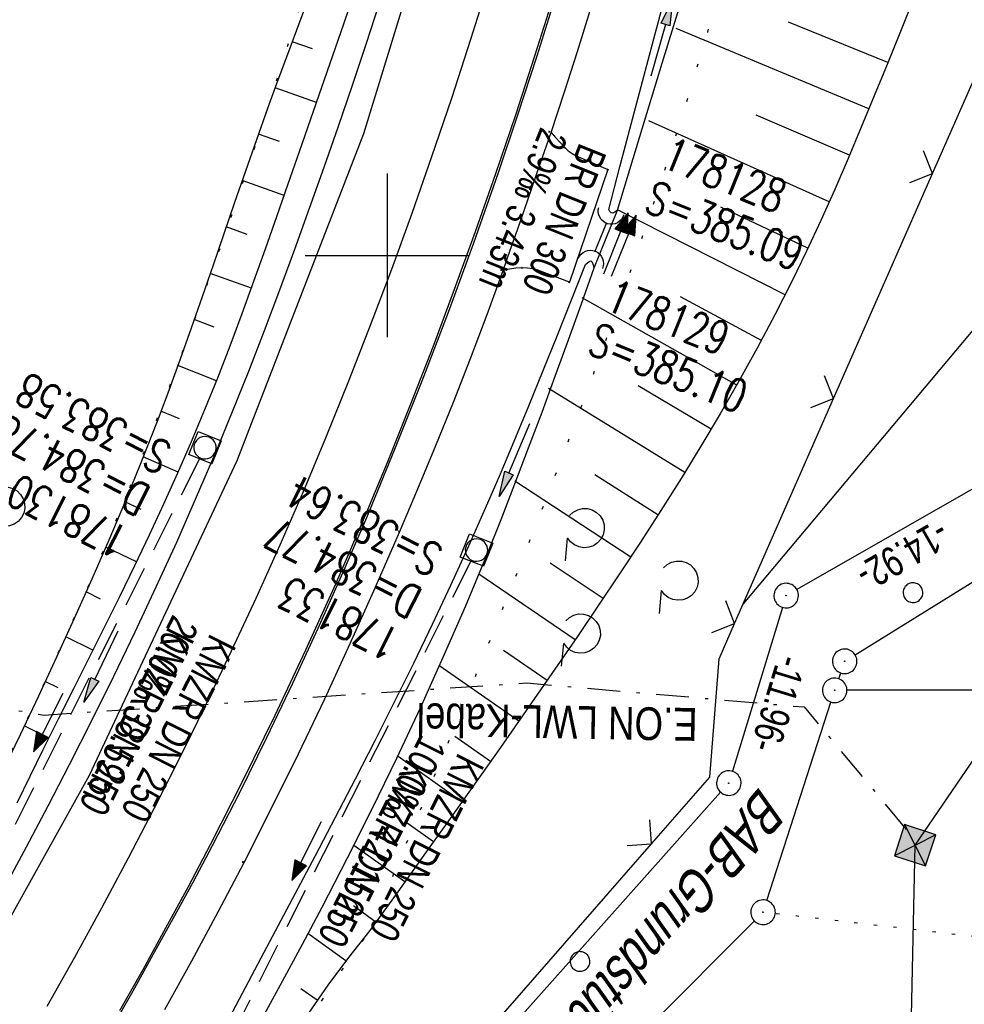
# Model space of a CAD drawing. Extents: x 508366 to 508907, y 448017 to 448810.
# Tile 23 of 47: x 508578 to 508635, y 448254 to 448314. Entities that reach past the tile are written whole.
import ezdxf
from ezdxf.enums import TextEntityAlignment as Align

# ---------------------------------------------------------------- set-up
doc = ezdxf.new("R2010")
doc.units = 0
doc.header["$LTSCALE"] = 10
doc.header["$MEASUREMENT"] = 0
for name, pattern in [('AUSGEZOGEN', [0]), ('LT00', [0]), ('LT07', [0.22, 0.02, -0.2]), ('LT08', [0.42, 0.2, -0.1, 0.02, -0.1]), ('PUNKTX2_STR', [0.6, 0.1, -0.5]), ('STRICHLINIE2', [0.375, 0.25, -0.125])]:
    doc.linetypes.add(name, pattern=pattern)
doc.layers.get('0').update_dxf_attribs({"linetype": 'LT00'})
for name, color, linetype in [('--EK_FBR', 250, 'LT00'), ('--EK_Halt-Pfeil', 4, 'LT00'), ('--EK_Haltung', 7, 'STRICHLINIE2'), ('--EK_Haltung-Text', 140, 'LT00'), ('--EK_Schacht-Text', 5, 'LT00'), ('--EL_DFK_AB_L', 21, 'LT00'), ('--EL_DFK_AB_P', 7, 'LT00'), ('--EL_Halt-Pfeil', 4, 'LT00'), ('--EL_Haltung', 182, 'STRICHLINIE2'), ('--EL_Haltung-Text', 182, 'LT00'), ('ABSTAND', 8, 'LT00'), ('DFK_AB_FLNR', 7, 'Continuous'), ('DFK_AB_L', 21, 'LT00'), ('DFK_AB_P', 7, 'LT00'), ('DFK_KATASTER', 250, 'LT00'), ('DFK_NUTZUNGSGRENZE', 70, 'PUNKTX2_STR'), ('DFK_VERMPKT', 252, 'LT00'), ('GEHOELZ_SYMB', 252, 'Continuous'), ('LWL', 80, 'LT08'), ('LWL_TEXT', 80, 'LT00'), ('PFEIL', 140, 'AUSGEZOGEN'), ('STROM_FREILTG', 80, 'STROMFREILEITUNG'), ('STROM_TEXT', 80, 'Continuous'), ('V125_AFBR_BAB', 250, 'LT00'), ('V125_BOESCH', 250, 'LT00'), ('V125_BOSCHUNG', 250, 'LT00'), ('V125_GEHOELZ', 250, 'LT07'), ('V125_GEHWEG', 250, 'LT00'), ('V125_GRABEN', 250, 'LT00'), ('V125_H_BORD', 8, 'LT00'), ('V125_KA_MULD', 182, 'LT00'), ('V125_PARK_MS', 1, 'LT00'), ('V125_RASTER', 250, 'LT00'), ('V125_UK_DURCH', 182, 'LT00'), ('V125_ZAUN', 40, 'LT00')]:
    doc.layers.add(name, color=color, linetype=linetype)
doc.styles.add('Haltungsbeschriftung', font='ARIAL.TTF', dxfattribs={"width": 0.75})
doc.styles.add('schachtbeschriftung', font='romans.shx', dxfattribs={"width": 0.75, "height": 2})
doc.styles.get("Standard").update_dxf_attribs({"font": 'ARIAL.TTF'})
doc.styles.add('Strom', font='txt-alt.shx')
doc.styles.add('Versorgungsltg', font='ARIAL.TTF', dxfattribs={"width": 0.8, "height": 2})
doc.linetypes.add('STROMFREILEITUNG', pattern='A,12.7,-5.5,["xx",Strom,S=2.5,R=0,X=-2.6,Y=-0.85],-4.35', length=22.55)

# ---------------------------------------------------------------- blocks, each defined once
blk = doc.blocks.new('SYMB7010')
at = {"color": 0, "linetype": 'ByBlock'}
for points in [[(-0.031408, 0.499213), (-0.093728, 0.49134), (-0.15457, 0.475719), (-0.212975, 0.452595), (-0.268021, 0.422333), (-0.31884, 0.385411), (-0.36463, 0.342411), (-0.40467, 0.29401), (-0.438329, 0.240973), (-0.465074, 0.184136), (-0.484486, 0.124395), (-0.496256, 0.062692), (-0.5002, 0)], [(-0.5002, 0), (-0.496256, -0.062692), (-0.484486, -0.124395), (-0.465075, -0.184136), (-0.438329, -0.240973), (-0.404671, -0.29401), (-0.36463, -0.342411), (-0.31884, -0.385411), (-0.268021, -0.422333), (-0.212975, -0.452595), (-0.154571, -0.475719), (-0.093728, -0.49134), (-0.031408, -0.499213), (0.031408, -0.499213)], [(0.5002, 0), (0.496256, 0.062692), (0.484485, 0.124395), (0.465074, 0.184136), (0.438329, 0.240973), (0.40467, 0.29401), (0.36463, 0.342411), (0.31884, 0.385411), (0.268021, 0.422333), (0.212975, 0.452595), (0.15457, 0.475719), (0.093728, 0.49134), (0.031408, 0.499213), (-0.031408, 0.499213)], [(0.031408, -0.499213), (0.093728, -0.491341), (0.15457, -0.475719), (0.212975, -0.452595), (0.268021, -0.422333), (0.31884, -0.385411), (0.36463, -0.342411), (0.404671, -0.294011), (0.438329, -0.240974), (0.465075, -0.184136), (0.484486, -0.124395), (0.496256, -0.062692), (0.500201, 0)]]:
    blk.add_lwpolyline(points, dxfattribs=at)
blk = doc.blocks.new('SYMB0003')
at = {"color": 0, "linetype": 'ByBlock'}
for p, q in [((-0.015712, 0), (0.010166, 0.012015)), ((0, -0.021257), (-0.015712, 0)), ((0.010166, 0.012015), (0, -0.021257))]:
    blk.add_line(p, q, dxfattribs=at)
for points in [[(-0.031395, 0.499013), (-0.093691, 0.491144), (-0.154509, 0.475528), (-0.21289, 0.452414), (-0.267913, 0.422164), (-0.318712, 0.385257), (-0.364484, 0.342274), (-0.404509, 0.293893), (-0.438154, 0.240877), (-0.464888, 0.184062), (-0.484292, 0.124345), (-0.496058, 0.062667), (-0.5, 0)], [(0.5, 0), (0.496057, 0.062667), (0.484292, 0.124345), (0.464888, 0.184062), (0.438153, 0.240877), (0.404509, 0.293893), (0.364484, 0.342274), (0.318712, 0.385257), (0.267913, 0.422164), (0.21289, 0.452414), (0.154509, 0.475528), (0.093691, 0.491144), (0.031395, 0.499013), (-0.031395, 0.499013)], [(-0.5, 0), (-0.496058, -0.062667), (-0.484292, -0.124345), (-0.464888, -0.184062), (-0.438154, -0.240877), (-0.404509, -0.293893), (-0.364485, -0.342274), (-0.318712, -0.385257), (-0.267914, -0.422164), (-0.21289, -0.452414), (-0.154509, -0.475529), (-0.093691, -0.491144), (-0.031395, -0.499014), (0.031395, -0.499014)], [(0.031395, -0.499014), (0.093691, -0.491144), (0.154509, -0.475529), (0.21289, -0.452414), (0.267914, -0.422164), (0.318712, -0.385257), (0.364485, -0.342274), (0.404509, -0.293893), (0.438154, -0.240877), (0.464889, -0.184062), (0.484292, -0.124345), (0.496058, -0.062667), (0.5, 0)]]:
    blk.add_lwpolyline(points, dxfattribs=at)
blk = doc.blocks.new('GEHOELZ_SYMB')
at = {"layer": 'GEHOELZ_SYMB'}
blk.add_line((0, 0), (1.4, 0), dxfattribs=at)
blk.add_lwpolyline([(-1.388, 0.017), (-1.612, 0.221), (-1.778, 0.474), (-1.876, 0.761), (-1.898, 1.063), (-1.844, 1.361), (-1.718, 1.636), (-1.526, 1.87), (-1.282, 2.05), (-1, 2.162), (-0.7, 2.2), (-0.4, 2.162), (-0.118, 2.05), (0.126, 1.87), (0.318, 1.636), (0.444, 1.361), (0.498, 1.063), (0.476, 0.761), (0.378, 0.474), (0.212, 0.221), (-0.012, 0.017)], dxfattribs=at)
blk = doc.blocks.new('Pfreil3')
at = {"layer": 'PFEIL'}
blk.add_hatch(color=256, dxfattribs=at).paths.add_polyline_path([(-1.549, 0.273), (-1.549, -0.273), (0, 0)])
for p, q in [((-1.549, 0), (-4.831, 0)), ((-1.549, -0.273), (-1.549, 0.273)), ((-1.549, 0.273), (0, 0)), ((0, 0), (-1.549, -0.273))]:
    blk.add_line(p, q, dxfattribs=at)
blk = doc.blocks.new('SYMB0011')
at = {"color": 0, "linetype": 'ByBlock'}
for p, q in [((0.5, 0), (-0.5, 0)), ((0, 0.5), (0, -0.5))]:
    blk.add_line(p, q, dxfattribs=at)
blk = doc.blocks.new('SYMB0024')
at = {"color": 0, "linetype": 'ByBlock'}
for p, q in [((-0.5, 0.5), (0, 0)), ((0, 0), (0.5, 0.5))]:
    blk.add_line(p, q, dxfattribs=at)
blk = doc.blocks.new('SYMB1107')
at = {"color": 0, "linetype": 'ByBlock'}
for points in [[(-0.2, 0), (-0.196157, 0.039018), (-0.184776, 0.076537), (-0.166294, 0.111114), (-0.141421, 0.141421), (-0.111114, 0.166294), (-0.076537, 0.184776), (-0.039018, 0.196157), (0, 0.2)], [(0, 0.2), (0.039018, 0.196157), (0.076537, 0.184776), (0.111114, 0.166294), (0.141421, 0.141421), (0.166294, 0.111114), (0.184776, 0.076537), (0.196157, 0.039018), (0.2, 0)]]:
    blk.add_lwpolyline(points, dxfattribs=at)
blk = doc.blocks.new('SYMB1210')
at = {"color": 0, "linetype": 'ByBlock'}
blk.add_line((0.018815, -0.179014), (0.055623, -0.17119), dxfattribs=at)
for points in [[(-0.2, -0.2), (-0.2, 0.2), (0.2, 0.2), (0.2, -0.2), (-0.2, -0.2)], [(0.018815, 0.179014), (-0.018815, 0.179014), (-0.055623, 0.17119), (-0.09, 0.155885), (-0.120444, 0.133766), (-0.145623, 0.105801), (-0.164438, 0.073213), (-0.176067, 0.037424), (-0.18, 0)], [(0.18, 0), (0.176067, 0.037424), (0.164438, 0.073213), (0.145623, 0.105801), (0.120444, 0.133766), (0.09, 0.155885), (0.055623, 0.17119), (0.018815, 0.179014)], [(-0.18, 0), (-0.176067, -0.037424), (-0.164438, -0.073213), (-0.145623, -0.105801), (-0.120444, -0.133766), (-0.09, -0.155885), (-0.055623, -0.17119), (-0.018815, -0.179014), (0.018815, -0.179014)], [(0.055623, -0.17119), (0.09, -0.155885), (0.120444, -0.133766), (0.145623, -0.105801), (0.164438, -0.073213), (0.176067, -0.037424), (0.18, 0)]]:
    blk.add_lwpolyline(points, dxfattribs=at)
blk = doc.blocks.new('SYMB0070')
at = {"color": 0, "linetype": 'ByBlock'}
for p, q in [((-0.5, 0), (0.2, 0)), ((0.5, 0), (0.2, 0.1)), ((0.2, 0.1), (0.2, 0)), ((0.468, 0), (0.21, 0.086)), ((0.21, 0.086), (0.21, -0.086)), ((0.21, -0.086), (0.468, 0)), ((0.22, -0.072), (0.437, 0)), ((0.23, -0.058), (0.405, 0)), ((0.24, -0.045), (0.374, 0)), ((0.342, 0), (0.25, 0.031)), ((0.25, 0.031), (0.25, -0.031)), ((0.25, -0.031), (0.342, 0)), ((0.26, -0.017), (0.31, 0)), ((0.27, -0.003), (0.279, 0))]:
    blk.add_line(p, q, dxfattribs=at)
for points in [[(0.2, 0), (0.2, -0.1), (0.5, 0)], [(0.437, 0), (0.22, 0.072), (0.22, -0.072)], [(0.405, 0), (0.23, 0.058), (0.23, -0.058)], [(0.374, 0), (0.24, 0.045), (0.24, -0.045)], [(0.31, 0), (0.26, 0.017), (0.26, -0.017)], [(0.279, 0), (0.27, 0.003), (0.27, -0.003)]]:
    blk.add_lwpolyline(points, dxfattribs=at)

msp = doc.modelspace()

# ---------------------------------------------------------------- hatches: boundary and pattern name
at = {"layer": 'STROM_TEXT'}
h = msp.add_hatch(color=256, dxfattribs=at)
h.paths.add_polyline_path([(508632.857, 448262.74), (508632.217, 448264.001), (508630.956, 448263.361)])
h.paths.add_polyline_path([(508633.478, 448264.641), (508632.217, 448264.001), (508632.857, 448262.74)])
h.paths.add_polyline_path([(508633.478, 448264.641), (508631.577, 448265.262), (508632.217, 448264.001)])
h.paths.add_polyline_path([(508632.217, 448264.001), (508631.577, 448265.262), (508630.956, 448263.361)])

# ---------------------------------------------------------------- linework, layer by layer
at = {"layer": '--EK_FBR'}
for points in [[(508548.418, 448210.492), (508561.731, 448234.196), (508572.102, 448250.781), (508581.834, 448268.285), (508590.853, 448287.488), (508598.57, 448307.434), (508603.942, 448324.952), (508608.946, 448346.028), (508612.01, 448366.57), (508613.934, 448388.35), (508614.502, 448408.457), (508614.56, 448410.5), (508614.621, 448412.544), (508614.689, 448414.587), (508614.767, 448416.63), (508614.86, 448418.672), (508614.97, 448420.713), (508615.127, 448423.099), (508615.267, 448424.912), (508615.421, 448426.723), (508615.589, 448428.534), (508615.765, 448430.344), (508615.947, 448432.153), (508616.133, 448433.962)], [(508606.219, 448316.778), (508605.093, 448313.174), (508603.925, 448309.584), (508602.715, 448306.007), (508601.508, 448302.565), (508600.262, 448299.136), (508598.976, 448295.722), (508597.65, 448292.323), (508596.281, 448288.942), (508594.87, 448285.579), (508593.451, 448282.315), (508591.991, 448279.07), (508590.492, 448275.842), (508588.956, 448272.632), (508587.384, 448269.438), (508585.777, 448266.262), (508584.193, 448263.209), (508582.577, 448260.173), (508580.926, 448257.157), (508579.238, 448254.161)]]:
    msp.add_lwpolyline(points, dxfattribs=at)
at = {"layer": '--EK_Haltung'}
for p, q in [((508612.682, 448300.208), (508613.403, 448302.005)), ((508588.553, 448287.592), (508571.865, 448254.474)), ((508605.117, 448281.347), (508586.831, 448245.037))]:
    msp.add_line(p, q, dxfattribs=at)
at = {"layer": '--EL_DFK_AB_L'}
for p, q in [((508636.65, 448286.276), (508625.001, 448279.611)), ((508628.557, 448275.626), (508639.853, 448282.642)), ((508624.131, 448278.522), (508621.07, 448268.516)), ((508627.555, 448274.169), (508627.676, 448274.52)), ((508623.171, 448260.634), (508627.08, 448272.746)), ((508561.84, 448201.621), (508620.351, 448267.239)), ((508607.391, 448244.349), (508622.411, 448259.388))]:
    msp.add_line(p, q, dxfattribs=at)
at = {"layer": '--EL_Haltung'}
for p, q in [((508612.682, 448300.208), (508613.403, 448302.005)), ((508588.553, 448287.592), (508571.865, 448254.474)), ((508605.117, 448281.347), (508586.831, 448245.037))]:
    msp.add_line(p, q, dxfattribs=at)
at = {"layer": 'DFK_AB_L'}
for p, q in [((508636.65, 448286.276), (508625.001, 448279.611)), ((508628.557, 448275.626), (508639.853, 448282.642)), ((508624.131, 448278.522), (508621.07, 448268.516)), ((508627.555, 448274.169), (508627.676, 448274.52)), ((508623.171, 448260.634), (508627.08, 448272.746)), ((508561.84, 448201.621), (508620.351, 448267.239)), ((508607.391, 448244.349), (508622.411, 448259.388))]:
    msp.add_line(p, q, dxfattribs=at)
at = {"layer": 'DFK_KATASTER'}
msp.add_line((508649.851, 448273.468), (508628.06, 448273.46), dxfattribs=at)
at = {"layer": 'DFK_NUTZUNGSGRENZE', "ltscale": 0.2}
msp.add_line((508666.851, 448254.841), (508623.685, 448259.832), dxfattribs=at)
at = {"layer": 'LWL', "flags": 128}
msp.add_lwpolyline([(508433.064, 448290.625), (508466.764, 448288.913), (508502.77, 448284.947), (508579.073, 448271.951), (508608.514, 448273.913), (508625.443, 448272.442), (508632.144, 448264.416)], dxfattribs=at)
at = {"layer": 'STROM_FREILTG', "ltscale": 0.05, "flags": 128}
msp.add_lwpolyline([(508626.962, 448018.857), (508632.217, 448264.001), (508798.671, 448507.721), (508871.91, 448614.964)], dxfattribs=at)
at = {"layer": 'STROM_TEXT'}
for p, q in [((508631.577, 448265.262), (508632.857, 448262.74)), ((508633.478, 448264.641), (508630.956, 448263.361))]:
    msp.add_line(p, q, dxfattribs=at)
at = {"layer": 'STROM_TEXT', "flags": 128}
msp.add_lwpolyline([(508630.956, 448263.361), (508632.857, 448262.74), (508633.478, 448264.641), (508631.577, 448265.262)], close=True, dxfattribs=at)
at = {"layer": 'V125_AFBR_BAB'}
for points in [[(508548.418, 448210.492), (508561.731, 448234.196), (508572.102, 448250.781), (508581.834, 448268.285), (508590.853, 448287.488), (508598.57, 448307.434), (508603.942, 448324.952), (508608.946, 448346.028), (508612.01, 448366.57), (508613.934, 448388.35), (508614.502, 448408.457), (508614.56, 448410.5), (508614.621, 448412.544), (508614.689, 448414.587), (508614.767, 448416.63), (508614.86, 448418.672), (508614.97, 448420.713), (508615.127, 448423.099), (508615.267, 448424.912), (508615.421, 448426.723), (508615.589, 448428.534), (508615.765, 448430.344), (508615.947, 448432.153), (508616.133, 448433.962)], [(508606.219, 448316.778), (508605.093, 448313.174), (508603.925, 448309.584), (508602.715, 448306.007), (508601.508, 448302.565), (508600.262, 448299.136), (508598.976, 448295.722), (508597.65, 448292.323), (508596.281, 448288.942), (508594.87, 448285.579), (508593.451, 448282.315), (508591.991, 448279.07), (508590.492, 448275.842), (508588.956, 448272.632), (508587.384, 448269.438), (508585.777, 448266.262), (508584.193, 448263.209), (508582.577, 448260.173), (508580.926, 448257.157), (508579.238, 448254.161)]]:
    msp.add_lwpolyline(points, dxfattribs=at)
at = {"layer": 'V125_BOESCH'}
msp.add_line((508614.03, 448302.737), (508612.623, 448299.231), dxfattribs=at)
for points in [[(508595.259, 448315.864), (508594.618, 448314.141), (508593.976, 448312.417), (508593.338, 448310.692), (508592.708, 448308.965), (508592.027, 448307.055), (508591.357, 448305.142), (508590.695, 448303.227), (508590.037, 448301.311), (508589.38, 448299.394), (508588.718, 448297.48), (508588.05, 448295.569), (508587.37, 448293.662), (508586.676, 448291.761), (508585.963, 448289.867), (508585.013, 448287.44), (508584.03, 448285.026), (508583.017, 448282.625), (508581.976, 448280.233), (508580.911, 448277.851), (508579.826, 448275.478), (508578.724, 448273.112), (508577.608, 448270.752), (508576.656, 448268.76)], [(508632.052, 448315.493), (508631.279, 448313.571), (508630.505, 448311.65), (508629.725, 448309.733), (508628.935, 448307.822), (508628.132, 448305.918), (508627.311, 448304.023), (508626.469, 448302.139), (508625.6, 448300.268), (508624.702, 448298.412), (508623.662, 448296.364), (508622.584, 448294.335), (508621.469, 448292.324), (508620.321, 448290.33), (508619.143, 448288.352), (508617.937, 448286.388), (508616.708, 448284.438), (508615.458, 448282.5), (508614.19, 448280.573), (508612.907, 448278.656), (508611.613, 448276.748), (508610.057, 448274.481), (508608.489, 448272.223), (508606.913, 448269.973), (508605.329, 448267.73), (508603.738, 448265.493), (508602.143, 448263.259), (508600.545, 448261.029), (508598.946, 448258.799), (508597.637, 448257.16), (508596.387, 448255.476), (508595.198, 448253.749)]]:
    msp.add_lwpolyline(points, dxfattribs=at)
at = {"layer": 'V125_BOSCHUNG'}
for p, q in [((508629.403, 448308.951), (508617.637, 448313.838)), ((508630.556, 448311.777), (508624.488, 448314.241)), ((508595.441, 448312.6), (508594.203, 448313.026)), ((508595.692, 448309.333), (508593.165, 448310.219)), ((508628.22, 448306.124), (508622.524, 448308.558)), ((508626.981, 448303.278), (508615.977, 448308.202)), ((508593.429, 448306.947), (508592.148, 448307.396)), ((508593.728, 448303.663), (508591.157, 448304.565)), ((508625.678, 448300.434), (508620.368, 448302.948)), ((508624.296, 448297.6), (508614.049, 448302.784)), ((508591.459, 448301.28), (508590.183, 448301.735)), ((508591.722, 448297.994), (508589.211, 448298.904)), ((508622.843, 448294.816), (508617.911, 448297.465)), ((508621.33, 448292.08), (508611.91, 448297.419)), ((508589.454, 448295.625), (508588.231, 448296.083)), ((508589.59, 448292.348), (508587.231, 448293.277)), ((508618.168, 448286.76), (508609.843, 448291.88)), ((508619.77, 448289.399), (508615.319, 448292.034)), ((508587.325, 448290.018), (508586.2, 448290.489)), ((508587.251, 448286.768), (508585.123, 448287.716)), ((508614.862, 448281.59), (508607.785, 448286.228)), ((508616.529, 448284.158), (508612.675, 448286.611)), ((508585, 448284.487), (508583.999, 448284.953)), ((508584.71, 448281.3), (508582.834, 448282.2)), ((508613.174, 448279.053), (508609.947, 448281.22)), ((508611.471, 448276.54), (508605.607, 448280.556)), ((508582.511, 448279.028), (508581.633, 448279.461)), ((508582.05, 448275.904), (508580.402, 448276.73)), ((508609.758, 448274.049), (508607.1, 448275.895)), ((508608.039, 448271.578), (508603.225, 448274.943)), ((508579.924, 448273.613), (508579.142, 448274.005)), ((508579.367, 448270.542), (508577.862, 448271.286)), ((508606.308, 448269.115), (508604.138, 448270.644)), ((508604.567, 448266.658), (508600.672, 448269.426)), ((508602.821, 448264.207), (508601.081, 448265.453)), ((508601.075, 448261.767), (508597.977, 448263.987)), ((508599.317, 448259.316), (508597.955, 448260.312)), ((508597.478, 448256.951), (508595.171, 448258.618)), ((508595.739, 448254.549), (508594.732, 448255.243))]:
    msp.add_line(p, q, dxfattribs=at)
at = {"layer": 'V125_GEHOELZ', "flags": 128}
msp.add_lwpolyline([(508592.967, 448237.644), (508592.739, 448238.227), (508592.501, 448238.804), (508592.242, 448239.366), (508591.953, 448239.906), (508591.623, 448240.416), (508591.246, 448240.892), (508590.828, 448241.339), (508590.38, 448241.763), (508589.911, 448242.173), (508589.432, 448242.576), (508590.598, 448245.006), (508591.831, 448247.403), (508593.13, 448249.765), (508594.495, 448252.09), (508595.924, 448254.375), (508597.416, 448256.62), (508598.97, 448258.823), (508600.303, 448262.012), (508601.633, 448265.202), (508602.958, 448268.394), (508604.276, 448271.588), (508605.583, 448274.785), (508606.878, 448277.985), (508608.158, 448281.19), (508609.42, 448284.399), (508610.662, 448287.614), (508611.881, 448290.836), (508613.075, 448294.065), (508614.242, 448297.302), (508615.378, 448300.547), (508616.481, 448303.801), (508617.549, 448307.066), (508618.58, 448310.341), (508619.57, 448313.628), (508620.517, 448316.927), (508621.419, 448320.239), (508622.066, 448322.734), (508622.688, 448325.237), (508623.289, 448327.745), (508623.871, 448330.259), (508624.438, 448332.778), (508624.992, 448335.301), (508625.535, 448337.827), (508626.071, 448340.356), (508626.602, 448342.887), (508627.132, 448345.418), (508627.663, 448347.951), (508628.197, 448350.483), (508628.738, 448353.013), (508629.288, 448355.542), (508629.851, 448358.069), (508630.428, 448360.593), (508630.632, 448361.469), (508630.833, 448362.345), (508631.027, 448363.222), (508631.207, 448364.1), (508631.524, 448365.913), (508631.77, 448367.731), (508631.949, 448369.555), (508632.066, 448371.385), (508632.125, 448373.22), (508632.13, 448375.059), (508632.086, 448376.902), (508631.998, 448378.748), (508631.869, 448380.598), (508631.704, 448382.45), (508631.509, 448384.305), (508631.286, 448386.161), (508631.041, 448388.019), (508630.777, 448389.877), (508630.501, 448391.736), (508630.215, 448393.595), (508629.924, 448395.453), (508629.633, 448397.311), (508629.346, 448399.167), (508629.068, 448401.021), (508628.673, 448403.808), (508628.304, 448406.591), (508627.961, 448409.369), (508627.639, 448412.144), (508627.338, 448414.915), (508627.053, 448417.683), (508626.784, 448420.448), (508626.526, 448423.211), (508626.279, 448425.972), (508626.039, 448428.732), (508625.804, 448431.491), (508625.572, 448434.25)], dxfattribs=at)
msp.add_lwpolyline([(508561.062, 448240.936), (508562.505, 448243.386), (508563.945, 448245.838), (508565.379, 448248.293), (508566.805, 448250.752), (508568.221, 448253.217), (508569.622, 448255.688), (508571.007, 448258.168), (508572.372, 448260.657), (508573.715, 448263.158), (508575.034, 448265.672), (508576.325, 448268.199), (508577.586, 448270.742), (508579.062, 448273.829), (508580.493, 448276.939), (508581.879, 448280.07), (508583.223, 448283.221), (508584.528, 448286.389), (508585.794, 448289.575), (508587.024, 448292.775), (508588.219, 448295.988), (508589.383, 448299.214), (508590.516, 448302.449), (508591.622, 448305.694), (508592.701, 448308.945), (508594.05, 448313.128), (508595.362, 448317.321), (508596.636, 448321.524), (508597.876, 448325.738), (508599.081, 448329.962), (508600.254, 448334.198), (508601.396, 448338.447), (508602.508, 448342.708), (508603.593, 448346.981), (508604.225, 448349.529), (508604.844, 448352.082), (508605.447, 448354.639), (508606.032, 448357.2), (508606.595, 448359.766), (508607.132, 448362.336), (508607.642, 448364.91), (508608.12, 448367.488), (508608.563, 448370.07), (508608.968, 448372.656), (508609.332, 448375.245), (508609.652, 448377.839), (508609.925, 448380.435), (508610.147, 448383.035), (508610.316, 448385.638), (508610.428, 448388.244), (508610.474, 448390.223), (508610.49, 448392.203), (508610.48, 448394.184), (508610.448, 448396.167), (508610.399, 448398.15), (508610.337, 448400.134), (508610.267, 448402.118), (508610.192, 448404.103), (508609.677, 448404.313), (508609.138, 448404.449), (508608.586, 448404.509), (508608.03, 448404.493), (508607.482, 448404.399), (508606.952, 448404.231), (508606.451, 448403.992), (508605.987, 448403.685), (508605.571, 448403.317), (508605.209, 448402.895), (508604.257, 448400.421), (508603.307, 448397.946), (508602.363, 448395.47), (508601.428, 448392.99), (508600.503, 448390.507), (508599.593, 448388.018), (508598.699, 448385.524), (508597.825, 448383.023), (508596.973, 448380.514), (508596.09, 448377.825), (508595.232, 448375.126), (508594.397, 448372.42), (508593.581, 448369.707), (508592.781, 448366.988), (508591.995, 448364.265), (508591.219, 448361.539), (508590.449, 448358.81), (508589.684, 448356.079), (508588.919, 448353.349), (508588.152, 448350.619), (508587.38, 448347.891), (508586.599, 448345.167), (508585.806, 448342.446), (508584.998, 448339.731), (508584.173, 448337.022), (508583.327, 448334.32), (508582.457, 448331.628), (508581.559, 448328.944), (508580.632, 448326.272), (508579.671, 448323.611), (508578.674, 448320.963), (508577.637, 448318.329), (508576.557, 448315.71), (508575.432, 448313.107), (508574.676, 448311.426), (508573.905, 448309.751), (508573.122, 448308.08), (508572.332, 448306.412), (508571.539, 448304.744), (508570.749, 448303.077), (508569.965, 448301.408), (508569.193, 448299.735), (508568.437, 448298.058), (508567.701, 448296.374), (508566.99, 448294.683), (508566.308, 448292.982), (508565.661, 448291.27), (508565.052, 448289.545), (508564.486, 448287.807), (508564.006, 448286.195), (508563.562, 448284.572), (508563.149, 448282.938), (508562.763, 448281.295), (508562.398, 448279.646), (508562.05, 448277.99), (508561.714, 448276.331), (508561.387, 448274.668), (508561.062, 448273.004), (508560.736, 448271.34), (508560.403, 448269.677), (508560.059, 448268.017), (508559.7, 448266.362), (508559.215, 448264.262), (508558.7, 448262.17), (508558.158, 448260.086), (508557.594, 448258.009), (508557.01, 448255.937), (508556.41, 448253.87), (508555.796, 448251.807), (508555.172, 448249.747), (508554.542, 448247.688), (508553.909, 448245.631), (508553.715, 448245.086), (508553.596, 448244.521), (508553.552, 448243.945), (508553.585, 448243.368), (508553.695, 448242.8), (508553.879, 448242.253), (508554.134, 448241.734), (508554.456, 448241.254), (508554.839, 448240.821), (508555.275, 448240.442), (508555.759, 448240.125), (508556.28, 448239.875), (508556.829, 448239.696), (508557.398, 448239.592), (508557.975, 448239.564), (508558.551, 448239.614), (508559.115, 448239.739), (508559.657, 448239.938), (508560.169, 448240.207), (508560.64, 448240.542)], close=True, dxfattribs=at)
at = {"layer": 'V125_GEHWEG'}
for points in [[(508586.434, 448253.98), (508588.081, 448256.951), (508589.695, 448259.941), (508591.273, 448262.949), (508592.956, 448266.26), (508594.596, 448269.593), (508596.194, 448272.947), (508597.753, 448276.319), (508599.275, 448279.709), (508600.761, 448283.115), (508601.882, 448285.749), (508602.981, 448288.393), (508604.053, 448291.048), (508605.096, 448293.713), (508606.107, 448296.391), (508607.083, 448299.082), (508607.517, 448300.317), (508607.947, 448301.555), (508608.374, 448302.793), (508608.802, 448304.032), (508609.205, 448305.189), (508609.607, 448306.346), (508610.006, 448307.505), (508610.83, 448309.972), (508611.623, 448312.45), (508612.389, 448314.936)], [(508610.006, 448307.505), (508610.275, 448307.192), (508610.551, 448306.884), (508610.841, 448306.585), (508611.054, 448306.388), (508611.282, 448306.213), (508611.533, 448306.075), (508613.475, 448305.236), (508611.128, 448298.373), (508609.197, 448299.092), (508608.888, 448299.181), (508608.568, 448299.229), (508608.245, 448299.24), (508607.854, 448299.213), (508607.468, 448299.155), (508607.083, 448299.082)]]:
    msp.add_lwpolyline(points, dxfattribs=at)
at = {"layer": 'V125_GRABEN'}
for points in [[(508618.141, 448316.21), (508616.771, 448311.716), (508615.401, 448307.226), (508614.03, 448302.737)], [(508577.424, 448266.603), (508578.219, 448268.221), (508579.017, 448269.838), (508579.949, 448271.71), (508580.886, 448273.58), (508581.822, 448275.449), (508582.756, 448277.319), (508583.682, 448279.191), (508584.598, 448281.068), (508585.498, 448282.951), (508586.38, 448284.841), (508587.239, 448286.741), (508588.073, 448288.652), (508588.881, 448290.586), (508589.662, 448292.531), (508590.42, 448294.486), (508591.157, 448296.45), (508591.877, 448298.421), (508592.584, 448300.398), (508593.281, 448302.38), (508593.972, 448304.364), (508594.659, 448306.35), (508595.346, 448308.336), (508596.016, 448310.266), (508596.686, 448312.195), (508597.352, 448314.125), (508598.01, 448316.056)], [(508613.53, 448302.798), (508614.208, 448305.403), (508614.889, 448308.008), (508615.574, 448310.612), (508616.266, 448313.214), (508616.967, 448315.815)], [(508599.525, 448315.381), (508598.702, 448312.874), (508597.862, 448310.373), (508597.008, 448307.876), (508596.137, 448305.369), (508595.253, 448302.866), (508594.353, 448300.369), (508593.435, 448297.879), (508592.497, 448295.397), (508591.537, 448292.924), (508590.552, 448290.461), (508589.541, 448288.009), (508588.359, 448285.239), (508587.142, 448282.484), (508585.893, 448279.744), (508584.612, 448277.018), (508583.303, 448274.304), (508581.966, 448271.604), (508580.605, 448268.915), (508579.303, 448266.396), (508577.978, 448263.888), (508576.63, 448261.394)], [(508614.03, 448302.737), (508613.894, 448302.645), (508613.768, 448302.585), (508613.664, 448302.59), (508613.59, 448302.673), (508613.53, 448302.798)], [(508584.859, 448243.216), (508586.774, 448246.777), (508588.688, 448250.34), (508590.597, 448253.906), (508592.501, 448257.475), (508594.398, 448261.049), (508595.629, 448263.381), (508596.853, 448265.717), (508598.068, 448268.058), (508599.269, 448270.405), (508600.456, 448272.76), (508601.624, 448275.123), (508602.77, 448277.496), (508603.893, 448279.88), (508604.988, 448282.276), (508605.929, 448284.399), (508606.85, 448286.531), (508607.753, 448288.671), (508608.642, 448290.817), (508609.519, 448292.969), (508610.388, 448295.124), (508611.25, 448297.282), (508612.11, 448299.442)], [(508612.11, 448299.442), (508612.225, 448299.553), (508612.332, 448299.636), (508612.424, 448299.663), (508612.51, 448299.591), (508612.572, 448299.433), (508612.623, 448299.231)], [(508612.623, 448299.231), (508611.834, 448297.026), (508611.042, 448294.821), (508610.243, 448292.619), (508609.436, 448290.421), (508608.617, 448288.227), (508607.783, 448286.039), (508606.931, 448283.858), (508606.058, 448281.686), (508604.755, 448278.56), (508603.405, 448275.454), (508602.009, 448272.367), (508600.57, 448269.3), (508599.09, 448266.251), (508597.572, 448263.222), (508596.018, 448260.212), (508594.821, 448257.95), (508593.607, 448255.698), (508592.378, 448253.453), (508591.137, 448251.216), (508589.887, 448248.983), (508588.629, 448246.755), (508587.367, 448244.53), (508586.101, 448242.306)]]:
    msp.add_lwpolyline(points, dxfattribs=at)
at = {"layer": 'V125_H_BORD'}
msp.add_lwpolyline([(508610.258, 448315.761), (508609.13, 448312.154), (508607.961, 448308.56), (508606.752, 448304.979), (508605.263, 448300.74), (508603.719, 448296.521), (508602.117, 448292.322), (508600.456, 448288.147), (508598.736, 448283.995), (508597.278, 448280.605), (508595.777, 448277.234), (508594.232, 448273.883), (508592.641, 448270.554), (508591.004, 448267.249), (508589.318, 448263.968), (508588.137, 448261.739), (508586.935, 448259.521), (508585.715, 448257.312), (508584.481, 448255.11), (508583.236, 448252.916)], dxfattribs=at)
at = {"layer": 'V125_PARK_MS'}
msp.add_lwpolyline([(508583.691, 448253.918), (508585.106, 448256.432), (508586.5, 448258.957), (508587.872, 448261.495), (508589.218, 448264.046), (508591.224, 448267.974), (508593.167, 448271.935), (508595.046, 448275.927), (508596.862, 448279.948), (508598.615, 448283.997), (508600.056, 448287.457), (508601.452, 448290.933), (508602.807, 448294.427), (508604.121, 448297.936), (508605.397, 448301.459), (508606.634, 448304.996), (508607.846, 448308.577), (508609.018, 448312.171), (508610.148, 448315.778)], dxfattribs=at)
at = {"layer": 'V125_RASTER'}
for p, q in [((508599.998, 448305.001), (508599.998, 448295.001)), ((508594.998, 448300), (508604.999, 448300))]:
    msp.add_line(p, q, dxfattribs=at)
at = {"layer": 'V125_ZAUN'}
for p, q in [((508659.487, 448323.795), (508621.734, 448278.744)), ((508633.274, 448304.989), (508639.311, 448318.721)), ((508627.236, 448291.258), (508633.274, 448304.989)), ((508621.199, 448277.527), (508627.236, 448291.258)), ((508606.26, 448252.782), (508616.123, 448264.084))]:
    msp.add_line(p, q, dxfattribs=at)
msp.add_lwpolyline([(508616.123, 448264.084), (508619.688, 448268.169), (508620.253, 448275.376), (508621.199, 448277.527)], dxfattribs=at)

# ---------------------------------------------------------------- block references
at = {"layer": '--EK_Halt-Pfeil', "yscale": 4, "zscale": 4}
for p, xscale, rotation in [((508613.971, 448300.734), 4.000000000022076, 68.13324999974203), ((508579.316, 448271.482), 3.99999999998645, 243.2557899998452), ((508595.081, 448263.641), 4.000000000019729, 243.2701000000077)]:
    msp.add_blockref('SYMB0070', p, dxfattribs=dict(at, xscale=xscale, rotation=rotation))
at = {"layer": '--EL_DFK_AB_P', "xscale": 1.500000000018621, "yscale": 1.5, "zscale": 1.5, "rotation": 264.7377099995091}
for p in [(508624.35, 448279.24), (508627.921, 448275.228), (508627.31, 448273.458), (508620.851, 448267.799), (508622.94, 448259.917)]:
    msp.add_blockref('SYMB0003', p, dxfattribs=at)
at = {"layer": '--EL_Halt-Pfeil', "yscale": 4, "zscale": 4}
for p, xscale, rotation in [((508614.443, 448300.596), 4.000000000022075, 68.13324999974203), ((508579.316, 448271.482), 3.99999999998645, 243.2557899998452), ((508595.081, 448263.641), 4.000000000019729, 243.2701000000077)]:
    msp.add_blockref('SYMB0070', p, dxfattribs=dict(at, xscale=xscale, rotation=rotation))
at = {"layer": 'DFK_AB_P', "xscale": 1.500000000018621, "yscale": 1.5, "zscale": 1.5, "rotation": 264.7377099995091}
for p in [(508624.35, 448279.24), (508627.921, 448275.228), (508627.31, 448273.458), (508620.851, 448267.799), (508622.94, 448259.917)]:
    msp.add_blockref('SYMB0003', p, dxfattribs=at)
at = {"layer": 'DFK_VERMPKT', "xscale": 1.200000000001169, "yscale": 1.200000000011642, "zscale": 1.2, "rotation": 264.7377100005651}
for p in [(508632.09, 448279.419), (508611.77, 448256.911)]:
    msp.add_blockref('SYMB7010', p, dxfattribs=at)
at = {"layer": 'GEHOELZ_SYMB'}
for p, rotation in [((508575.638, 448284.066), 264.7377000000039), ((508610.995, 448282.753), 264.737700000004), ((508616.722, 448279.546), 264.737700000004), ((508610.756, 448276.319), 264.737700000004)]:
    msp.add_blockref('GEHOELZ_SYMB', p, dxfattribs=dict(at, rotation=rotation))
at = {"layer": 'PFEIL'}
for p, rotation in [((508617.417, 448315.579), 74.20193325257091), ((508606.831, 448285.292), 247.1212943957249), ((508581.486, 448272.734), 244.2189283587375)]:
    msp.add_blockref('Pfreil3', p, dxfattribs=dict(at, rotation=rotation))
at = {"layer": 'V125_GEHWEG', "xscale": 0.09999999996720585, "yscale": 0.09999999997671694, "zscale": 0.1, "rotation": 248.1984000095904}
for p in [(508609.912, 448307.556), (508610.841, 448306.585), (508611.533, 448306.075), (508613.475, 448305.236), (508608.728, 448304.056), (508608.245, 448299.24), (508606.986, 448299.111), (508609.197, 448299.092), (508611.128, 448298.373), (508600.736, 448283.16), (508591.215, 448262.986)]:
    msp.add_blockref('SYMB0011', p, dxfattribs=at)
at = {"layer": 'V125_KA_MULD', "xscale": 3.800000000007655, "yscale": 3.799999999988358, "zscale": 3.8, "rotation": 248.1984000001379}
for p in [(508588.891, 448288.264), (508605.454, 448282.018)]:
    msp.add_blockref('SYMB1210', p, dxfattribs=at)
at = {"layer": 'V125_UK_DURCH', "zscale": 4}
for p, xscale, yscale, rotation in [((508613.682, 448302.701), 4.000000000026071, 4, 163.1322365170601), ((508612.403, 448299.514), 4.000000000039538, 4.000000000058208, 337.2513817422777)]:
    msp.add_blockref('SYMB1107', p, dxfattribs=dict(at, xscale=xscale, yscale=yscale, rotation=rotation))
at = {"layer": 'V125_ZAUN', "yscale": 2.099999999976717, "zscale": 2.1}
for p, xscale, rotation in [((508633.274, 448304.989), 2.099999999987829, 66.26420999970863), ((508627.236, 448291.258), 2.099999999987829, 66.26420999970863), ((508621.199, 448277.527), 2.099999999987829, 66.26420999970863), ((508616.123, 448264.084), 2.100000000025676, 48.8920199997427)]:
    msp.add_blockref('SYMB0024', p, dxfattribs=dict(at, xscale=xscale, rotation=rotation))

# ---------------------------------------------------------------- texts
at = {"layer": '--EK_Haltung-Text', "style": 'Haltungsbeschriftung', "width": 0.75}
for s, rotation, p in [('2.9‰ 3.43m', -111.86674, (508609.381, 448307.895)), ('BR DN 300', -111.86674, (508611.757, 448306.941)), ('20.0‰ 38.59m', -116.74421, (508586.942, 448278.144)), ('KMZR DN 250', -116.74421, (508589.228, 448276.992)), ('10.0‰ 42.15m', -116.72991, (508602.078, 448270.866)), ('KMZR DN 250', -116.72991, (508604.365, 448269.714))]:
    msp.add_text(s, height=1.8, rotation=rotation, dxfattribs=at).set_placement(p)
at = {"layer": '--EK_Schacht-Text', "style": 'schachtbeschriftung', "width": 0.75}
for s, rotation, p in [('178128', -21.84129, (508616.656, 448305.415)), ('S=385.09', -21.84129, (508615.585, 448302.74)), ('178129', -21.86675, (508613.198, 448296.739)), ('S=385.10', -21.86675, (508612.125, 448294.068)), ('S=383.58', -206.7442, (508586.991, 448288.383)), ('D=384.78', -206.7442, (508585.695, 448285.811)), ('178130', -206.7442, (508584.399, 448283.238)), ('S=383.64', -206.7299, (508603.554, 448282.136)), ('D=384.77', -206.7299, (508602.259, 448279.563)), ('178133', -206.7299, (508600.963, 448276.99))]:
    msp.add_text(s, height=2, rotation=rotation, dxfattribs=at).set_placement(p)
at = {"layer": '--EL_Haltung-Text', "style": 'Haltungsbeschriftung', "width": 0.75}
for s, rotation, p in [('BR DN 300', -111.86674, (508611.757, 448306.941)), ('KMZR DN 250', -116.74421, (508586.673, 448277.407)), ('KMZR DN 250', -116.72991, (508601.233, 448269.365))]:
    msp.add_text(s, height=1.8, rotation=rotation, dxfattribs=at).set_placement(p)
at = {"layer": 'ABSTAND', "width": 0.75}
for s, rotation, p in [('-14.92-', -150.22101, (508633.642, 448283.97)), ('-11.96-', -107.01047, (508623.893, 448275.727))]:
    msp.add_text(s, height=1.8, rotation=rotation, dxfattribs=at).set_placement(p)
at = {"layer": 'DFK_AB_FLNR', "insert": (508622.763, 448267.693), "char_height": 2.5, "attachment_point": 7, "rotation": 229.14143}
msp.add_mtext('{\\Q13.754;\\W0.75;BAB-Grundstück}', dxfattribs=at)
at = {"layer": 'LWL_TEXT', "style": 'Versorgungsltg', "width": 0.8}
msp.add_text('E.ON LWL-Kabel', height=2, rotation=178.95476, dxfattribs=at).set_placement((508610.396, 448272.527), align=Align.CENTER)

doc.saveas('drawing.dxf')
